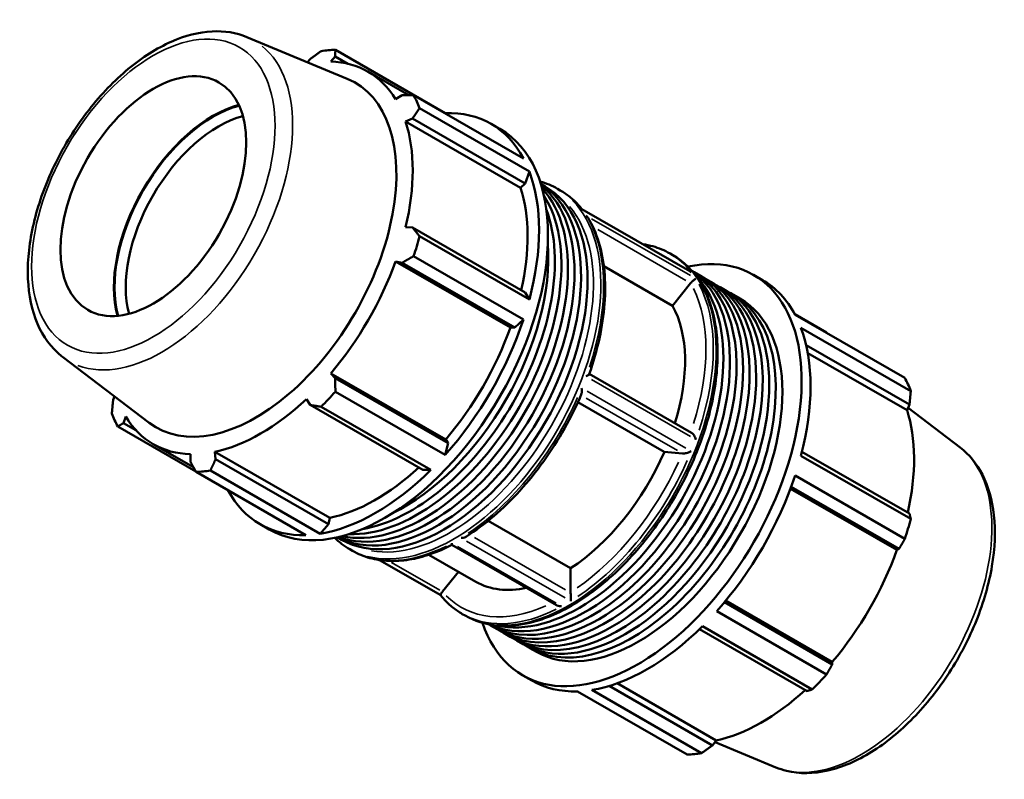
# Model space of a CAD drawing. Header units: millimetres. Extents: x -163 to 1385, y -62 to 968.
# Tile 8 of 8: x 1104 to 1385, y 751 to 968. Entities that reach past the tile are written whole.
import ezdxf

# ---------------------------------------------------------------- set-up
doc = ezdxf.new("R2010")
doc.units = ezdxf.units.MM
doc.layers.add('Visible (ISO)', color=7, linetype='Continuous', lineweight=50)
doc.layers.add('Visible Narrow (ISO)', color=7, linetype='Continuous', lineweight=35)

msp = doc.modelspace()

# ---------------------------------------------------------------- linework, layer by layer
at = {"layer": 'Visible (ISO)'}
for p, q in [((1168.485, 962.983), (1197.139, 951.069)), ((1225.079, 941.284), (1193.734, 959.334)), ((1186.499, 956.708), (1185.817, 955.777)), ((1192.444, 955.958), (1193.714, 957.407)), ((1193.714, 957.407), (1197.285, 955.351)), ((1203.034, 953.097), (1214.73, 946.361)), ((1212.766, 946.35), (1210.901, 945.247)), ((1216.082, 946.365), (1247.427, 928.314)), ((1249.115, 924.576), (1217.77, 942.626)), ((1213.796, 938.833), (1215.755, 939.729)), ((1246.596, 919.944), (1213.796, 938.833)), ((1215.755, 939.729), (1247.931, 921.2)), ((1225.121, 941.16), (1225.079, 941.284)), ((1238.139, 938.212), (1240.693, 936.741)), ((1247.931, 921.2), (1249.115, 924.576)), ((1246.596, 919.944), (1247.931, 921.2)), ((1252.388, 921.02), (1253.622, 920.309)), ((1257.144, 919.652), (1257.942, 919.192)), ((1294.924, 896.096), (1264.092, 913.851)), ((1215.755, 908.576), (1213.796, 908.653)), ((1247.931, 890.047), (1215.755, 908.576)), ((1217.77, 906.085), (1249.115, 888.035)), ((1247.427, 882.352), (1216.082, 900.403)), ((1289.257, 901.159), (1290.055, 900.7)), ((1243.701, 880.016), (1210.901, 898.905)), ((1210.901, 898.905), (1212.766, 898.513)), ((1212.766, 898.513), (1244.943, 879.984)), ((1289.965, 886.237), (1270.371, 897.52)), ((1296.128, 895.832), (1297.996, 894.756)), ((1313.093, 895.049), (1315.647, 893.578)), ((1295.119, 892.645), (1289.965, 886.237)), ((1299.865, 893.68), (1301.733, 892.604)), ((1303.601, 891.528), (1305.47, 890.452)), ((1249.115, 888.035), (1247.931, 890.047)), ((1307.338, 889.376), (1309.206, 888.3)), ((1333.933, 878.599), (1324.859, 883.824)), ((1324.936, 883.68), (1356.281, 865.63)), ((1243.701, 880.016), (1244.943, 879.984)), ((1244.943, 879.984), (1247.427, 882.352)), ((1357.969, 861.891), (1326.623, 879.942)), ((1328.111, 875.028), (1357.616, 858.037)), ((1115.881, 871.634), (1140.567, 852.831)), ((1328.583, 872.731), (1356.904, 856.422)), ((1225.244, 848.048), (1192.444, 866.936)), ((1193.714, 865.513), (1192.444, 866.936)), ((1295.426, 849.96), (1266.21, 866.784)), ((1225.89, 846.984), (1193.714, 865.513)), ((1130.723, 860.329), (1130.298, 859.365)), ((1193.734, 861.695), (1225.079, 843.644)), ((1185.454, 859.563), (1186.499, 857.903)), ((1186.499, 857.903), (1218.675, 839.374)), ((1221.005, 839.347), (1189.66, 857.398)), ((1287.632, 844.514), (1262.96, 858.722)), ((1357.616, 858.037), (1356.904, 856.422)), ((1133.286, 852.744), (1133.905, 854.565)), ((1372.033, 845.767), (1357.191, 857.072)), ((1131.633, 851.772), (1153.896, 838.951)), ((1136.767, 850.739), (1133.286, 852.744)), ((1141.772, 846.715), (1153.23, 840.117)), ((1225.079, 843.644), (1225.89, 846.984)), ((1225.89, 846.984), (1225.244, 848.048)), ((1152.362, 843.854), (1152.339, 841.687)), ((1192.151, 825.644), (1159.352, 844.532)), ((1159.554, 842.386), (1159.352, 844.532)), ((1292.786, 844.042), (1287.632, 844.514)), ((1326.623, 843.4), (1357.969, 825.35)), ((1357.616, 826.884), (1326.921, 844.56)), ((1191.73, 823.857), (1159.554, 842.386)), ((1185.326, 820.752), (1153.981, 838.803)), ((1158.055, 839.198), (1189.4, 821.147)), ((1218.675, 839.374), (1221.005, 839.347)), ((1356.281, 819.668), (1324.936, 837.718)), ((1323.626, 833.99), (1354.009, 816.494)), ((1323.834, 834.553), (1354.628, 816.821)), ((1172.267, 823.823), (1174.821, 822.352)), ((1189.4, 821.147), (1191.73, 823.857)), ((1191.73, 823.857), (1192.151, 825.644)), ((1237.345, 824.817), (1260.887, 811.26)), ((1194.289, 820.129), (1195.523, 819.418)), ((1256.875, 800.752), (1226.996, 817.958)), ((1197.859, 816.702), (1198.657, 816.242)), ((1220.41, 815.14), (1233.852, 807.399)), ((1354.628, 816.821), (1354.009, 816.494)), ((1223.811, 803.557), (1206.374, 813.598)), ((1228.868, 810.269), (1224.322, 804.616)), ((1260.887, 811.26), (1260.887, 804.38)), ((1335.575, 783.821), (1304.783, 801.552)), ((1305.172, 802.02), (1335.552, 784.525)), ((1229.972, 798.209), (1230.77, 797.75)), ((1302.588, 799.01), (1333.933, 780.96)), ((1238.028, 794.941), (1239.897, 793.865)), ((1241.765, 792.789), (1243.634, 791.713)), ((1297.668, 793.885), (1328.36, 776.21)), ((1329.859, 776.662), (1298.514, 794.713)), ((1245.502, 790.637), (1247.37, 789.561)), ((1249.239, 788.485), (1251.107, 787.409)), ((1335.552, 784.525), (1335.575, 783.821)), ((1247.221, 780.66), (1249.775, 779.189)), ((1294.18, 758.067), (1262.835, 776.118)), ((1266.909, 776.513), (1298.254, 758.462)), ((1301.415, 760.694), (1271.926, 777.676)), ((1274.163, 778.416), (1302.46, 762.121)), ((1302.46, 762.121), (1301.415, 760.694)), ((1319.429, 754.419), (1302.096, 761.625))]:
    msp.add_line(p, q, dxfattribs=at)
for centre, major_axis, start_param, end_param in [((1173.857, 899.068), (32.936, 57.195), 0.3435016, 0.4380292), ((1172.403, 899.906), (30.631, 53.191), 5.975819, 6.5866842), ((1170.973, 900.729), (28.365, 49.256), 3.0670602, 6.3577178), ((1173.857, 899.068), (32.936, 57.195), 5.8412887, 5.9358163), ((1158.809, 907.734), (19.977, 34.69), 0.5197853, 2.6218074), ((1158.809, 907.734), (-19.837, -34.447), 3.6558691, 5.7689089), ((1205.203, 881.018), (32.936, 57.195), 5.9358163, 6.6266869), ((1160.4, 906.818), (18.714, 32.497), 0.5185125, 2.6230802), ((1172.403, 899.906), (30.631, 53.191), 5.1904208, 5.8012861), ((1207.757, 879.547), (32.936, 57.195), 3.1415927, 6.2831853), ((1205.203, 881.018), (-32.936, -57.195), 2.0088255, 2.6996961), ((1222.704, 870.939), (29.05, 50.446), 3.1638049, 6.2609731), ((1220.836, 872.015), (29.05, 50.446), 3.2357598, 6.1890182), ((1224.573, 869.864), (29.05, 50.446), 3.1415927, 6.2831853), ((1218.967, 873.091), (29.05, 50.446), 3.3216712, 6.1031068), ((1205.203, 881.018), (30.631, 53.191), 5.2072079, 5.8012861), ((1217.099, 874.167), (29.05, 50.446), 3.43102, 5.9937579), ((1215.231, 875.243), (-29.05, -50.446), 0.4431987, 2.6983939), ((1173.857, 899.068), (-32.936, -57.195), 1.9142979, 2.0088255), ((1213.362, 876.319), (-29.05, -50.446), 0.7030161, 2.4385765), ((1280.157, 837.855), (32.936, 57.195), 2.6671017, 6.7576762), ((1172.403, 899.906), (30.631, 53.191), 4.4050227, 5.0158879), ((1267.078, 845.386), (29.05, 50.446), 3.1219963, 6.3027817), ((1265.21, 846.462), (29.05, 50.446), 3.1912372, 6.2335407), ((1263.341, 847.538), (29.05, 50.446), 3.3147299, 6.110048), ((1268.946, 844.31), (29.05, 50.446), 3.1415927, 6.2831853), ((1270.815, 843.234), (29.05, 50.446), 3.109553, 6.315225), ((1272.683, 842.158), (29.05, 50.446), 3.1415927, 6.2831853), ((1274.552, 841.082), (29.05, 50.446), 3.109553, 6.315225), ((1282.711, 836.384), (32.936, 57.195), 5.9358163, 6.2831853), ((1276.42, 840.007), (29.05, 50.446), 3.1415927, 6.2831853), ((1278.288, 838.931), (29.05, 50.446), 3.109553, 6.315225), ((1280.157, 837.855), (29.05, 50.446), 3.1415927, 6.2831853), ((1258.554, 850.295), (24.702, 42.896), 5.0869403, 5.9527361), ((1205.203, 881.018), (-32.936, -57.195), 1.2234273, 1.9142979), ((1205.203, 881.018), (30.631, 53.191), 4.4050227, 5.0158879), ((1282.711, 836.384), (-32.936, -57.195), 2.0088255, 2.6996961), ((1314.056, 818.333), (32.936, 57.195), 5.8412887, 5.9358163), ((1173.857, 899.068), (-32.936, -57.195), 1.1288997, 1.2234273), ((1172.403, 899.906), (30.631, 53.191), 3.6196245, 4.2304897), ((1173.857, 899.068), (-32.936, -57.195), 5.8412887, 5.9358163), ((1172.403, 899.906), (-30.631, -53.191), 5.975819, 6.5866842), ((1315.511, 817.496), (-30.631, -53.191), 2.0656152, 2.6596934), ((1258.554, 850.295), (-24.702, -42.896), 0.8501806, 1.7639459), ((1173.857, 899.068), (-32.936, -57.195), 0.3435016, 0.4380292), ((1205.203, 881.018), (-32.936, -57.195), 0.4380292, 1.1288997), ((1205.203, 881.018), (30.631, 53.191), 3.6196245, 4.213542), ((1282.711, 836.384), (-32.936, -57.195), 1.2234273, 1.9142979), ((1205.203, 881.018), (-32.936, -57.195), 5.9396837, 6.6266869), ((1314.056, 818.333), (-32.936, -57.195), 1.9142979, 2.0088255), ((1315.511, 817.496), (-30.631, -53.191), 1.26343, 1.8742952), ((1258.554, 850.295), (-24.702, -42.896), 0, 0.4858804), ((1282.711, 836.384), (-32.936, -57.195), 0.4380292, 1.1288997), ((1282.711, 836.384), (-32.936, -57.195), 0, 0.3435016), ((1314.056, 818.333), (-32.936, -57.195), 1.1288997, 1.2234273), ((1315.511, 817.496), (-30.631, -53.191), 0.4780318, 1.0719493), ((1314.056, 818.333), (-32.936, -57.195), 0.3435016, 0.4380292)]:
    msp.add_ellipse(centre, major_axis=major_axis, ratio=0.5780931, start_param=start_param, end_param=end_param, dxfattribs=at)
msp.add_ellipse((1141.78, 917.541), major_axis=(18.714, 32.497), ratio=0.5780931, dxfattribs=at)
for points, knots in [([(1168.485, 962.983), (1165.433, 964.252), (1162.054, 964.776), (1154.761, 964.397), (1150.822, 963.368), (1142.736, 959.792), (1138.588, 957.15), (1130.643, 950.568), (1126.851, 946.622), (1120.004, 937.862), (1116.948, 933.054), (1111.849, 923.037), (1109.805, 917.83), (1106.934, 907.491), (1106.11, 902.361), (1105.826, 892.65), (1106.368, 888.07), (1108.882, 880.039), (1110.824, 876.552), (1114.204, 873.02), (1115.017, 872.292), (1115.881, 871.634)], [5.5742533, 5.5742533, 5.5742533, 5.5742533, 5.857764, 5.857764, 6.1680699, 6.1680699, 6.4983319, 6.4983319, 6.8299258, 6.8299258, 7.1596233, 7.1596233, 7.4888896, 7.4888896, 7.8195239, 7.8195239, 8.1515774, 8.1515774, 8.4736785, 8.4736785, 8.566781, 8.566781, 8.566781, 8.566781]), ([(1257.942, 919.192), (1258.411, 918.922), (1258.869, 918.634), (1259.763, 918.022), (1260.199, 917.698), (1261.047, 917.016), (1261.46, 916.658), (1262.26, 915.908), (1262.648, 915.516), (1263.396, 914.702), (1263.756, 914.281), (1264.103, 913.845)], [0.78346445, 0.78346445, 0.78346445, 0.78346445, 0.82845529, 0.82845529, 0.87344613, 0.87344613, 0.91843696, 0.91843696, 0.9634278, 0.9634278, 1.00810223, 1.00810223, 1.00810223, 1.00810223]), ([(1264.004, 913.855), (1264.005, 913.855), (1264.005, 913.855), (1264.042, 913.864), (1264.072, 913.863), (1264.092, 913.851)], [-0.315487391, -0.315487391, -0.315487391, -0.315487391, -0.314783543, -0.314783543, -0.267287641, -0.267287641, -0.267287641, -0.267287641]), ([(1265.846, 911.35), (1265.811, 911.406), (1265.775, 911.461), (1265.613, 911.687), (1265.47, 911.847), (1265.312, 911.99), (1265.311, 911.991), (1265.31, 911.992)], [-0.083763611, -0.083763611, -0.083763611, -0.083763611, -0.064046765, -0.064046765, 0, 0, 0.000552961, 0.000552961, 0.000552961, 0.000552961]), ([(1265.846, 911.35), (1267.127, 909.259), (1268.165, 906.909), (1269.729, 901.784), (1270.257, 899.01), (1270.798, 893.136), (1270.811, 890.036), (1270.331, 883.616), (1269.837, 880.296), (1268.364, 873.549), (1267.385, 870.122), (1266.182, 866.702)], [1.08827732, 1.08827732, 1.08827732, 1.08827732, 1.27915756, 1.27915756, 1.47003781, 1.47003781, 1.66091805, 1.66091805, 1.8517983, 1.8517983, 2.04267854, 2.04267854, 2.04267854, 2.04267854]), ([(1281.539, 903.804), (1282.499, 903.662), (1283.438, 903.464), (1286.083, 902.727), (1287.726, 902.041), (1289.257, 901.159)], [0.55882668, 0.55882668, 0.55882668, 0.55882668, 0.6365184, 0.6365184, 0.78346445, 0.78346445, 0.78346445, 0.78346445]), ([(1290.055, 900.7), (1293.231, 898.871), (1295.912, 896.197), (1300.073, 889.408), (1301.518, 885.254), (1303.024, 875.838), (1303.046, 870.546), (1301.646, 859.421), (1300.219, 853.59), (1296.072, 841.988), (1293.356, 836.221), (1286.91, 825.319), (1283.183, 820.185), (1275.08, 811.059), (1270.706, 807.069), (1261.726, 800.637), (1257.122, 798.199), (1248.14, 795.169), (1243.759, 794.569), (1236.472, 795.268), (1233.449, 796.207), (1230.77, 797.75)], [0.7834645, 0.7834645, 0.7834645, 0.7834645, 1.0883297, 1.0883297, 1.4030583, 1.4030583, 1.7264612, 1.7264612, 2.0506228, 2.0506228, 2.3740702, 2.3740702, 2.6972384, 2.6972384, 3.0207601, 3.0207601, 3.3449874, 3.3449874, 3.6679047, 3.6679047, 3.9250571, 3.9250571, 3.9250571, 3.9250571]), ([(1294.924, 896.096), (1295.061, 896.017), (1295.191, 895.927), (1295.315, 895.825), (1295.317, 895.823), (1295.319, 895.822)], [-0.047974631, -0.047974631, -0.047974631, -0.047974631, 0, 0, 0.000710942, 0.000710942, 0.000710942, 0.000710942]), ([(1296.625, 893.959), (1296.624, 893.959), (1296.624, 893.959), (1296.568, 893.939), (1296.497, 893.902), (1296.33, 893.795), (1296.233, 893.724), (1296.013, 893.546), (1295.89, 893.438), (1295.655, 893.218), (1295.548, 893.113), (1295.344, 892.901), (1295.25, 892.798), (1295.161, 892.695)], [-0.28000057, -0.28000057, -0.28000057, -0.28000057, -0.27945255, -0.27945255, -0.21597837, -0.21597837, -0.15249766, -0.15249766, -0.08961243, -0.08961243, -0.04182803, -0.04182803, 0, 0, 0, 0]), ([(1265.31, 866.068), (1265.311, 866.069), (1265.312, 866.069), (1265.47, 866.148), (1265.613, 866.226), (1265.86, 866.38), (1265.966, 866.456), (1266.114, 866.59), (1266.163, 866.65), (1266.182, 866.702)], [-0.28000057, -0.28000057, -0.28000057, -0.28000057, -0.27945255, -0.27945255, -0.21597837, -0.21597837, -0.15249766, -0.15249766, -0.0956952, -0.0956952, -0.0956952, -0.0956952]), ([(1264.027, 861.147), (1262.6, 857.783), (1260.966, 854.457), (1257.338, 847.997), (1255.346, 844.862), (1251.071, 838.894), (1248.788, 836.06), (1244.012, 830.79), (1241.517, 828.355), (1236.4, 823.968), (1233.778, 822.017), (1231.134, 820.342)], [2.14631458, 2.14631458, 2.14631458, 2.14631458, 2.33544192, 2.33544192, 2.52456926, 2.52456926, 2.71369661, 2.71369661, 2.90282395, 2.90282395, 3.0919513, 3.0919513, 3.0919513, 3.0919513]), ([(1264.027, 861.147), (1264.05, 861.202), (1264.069, 861.262), (1264.123, 861.494), (1264.135, 861.69), (1264.115, 862.148), (1264.073, 862.421), (1264.005, 862.697), (1264.005, 862.699), (1264.004, 862.701)], [-0.18761647, -0.18761647, -0.18761647, -0.18761647, -0.15993713, -0.15993713, -0.08809106, -0.08809106, 0, 0, 0.00071094, 0.00071094, 0.00071094, 0.00071094]), ([(1295.426, 849.96), (1295.431, 849.957), (1295.435, 849.954), (1295.548, 849.887), (1295.655, 849.797), (1295.89, 849.551), (1296.013, 849.383), (1296.233, 849.026), (1296.33, 848.833), (1296.497, 848.441), (1296.568, 848.24), (1296.624, 848.039), (1296.624, 848.037), (1296.625, 848.035)], [-0.24171934, -0.24171934, -0.24171934, -0.24171934, -0.23976808, -0.23976808, -0.19155263, -0.19155263, -0.12810013, -0.12810013, -0.06404677, -0.06404677, 0, 0, 0.00055296, 0.00055296, 0.00055296, 0.00055296]), ([(1295.319, 844.668), (1295.317, 844.667), (1295.315, 844.667), (1295.089, 844.56), (1294.837, 844.456), (1294.352, 844.288), (1294.121, 844.219), (1293.723, 844.121), (1293.554, 844.087), (1293.244, 844.042), (1293.103, 844.029), (1292.924, 844.03), (1292.873, 844.032), (1292.827, 844.038)], [-0.31548739, -0.31548739, -0.31548739, -0.31548739, -0.31478354, -0.31478354, -0.22757153, -0.22757153, -0.15644239, -0.15644239, -0.10498736, -0.10498736, -0.05726198, -0.05726198, -0.03566843, -0.03566843, -0.03566843, -0.03566843]), ([(1372.033, 845.767), (1374.662, 843.765), (1376.812, 841.105), (1380.144, 834.607), (1381.232, 830.683), (1382.198, 821.896), (1381.995, 816.981), (1380.289, 806.806), (1378.78, 801.546), (1374.64, 791.227), (1372.015, 786.17), (1365.911, 776.732), (1362.434, 772.351), (1354.933, 764.678), (1350.909, 761.391), (1342.653, 756.271), (1338.419, 754.44), (1330.211, 752.584), (1326.22, 752.513), (1321.469, 753.664), (1320.431, 754.002), (1319.429, 754.419)], [0.8579969, 0.8579969, 0.8579969, 0.8579969, 1.1415076, 1.1415076, 1.4518135, 1.4518135, 1.7820755, 1.7820755, 2.1136694, 2.1136694, 2.4433669, 2.4433669, 2.7726332, 2.7726332, 3.1032675, 3.1032675, 3.435321, 3.435321, 3.7574221, 3.7574221, 3.8505246, 3.8505246, 3.8505246, 3.8505246]), ([(1226.996, 817.958), (1224.934, 816.886), (1222.872, 815.991), (1218.789, 814.576), (1216.768, 814.055), (1212.806, 813.408), (1210.865, 813.28), (1207.108, 813.431), (1205.291, 813.71), (1201.831, 814.674), (1200.188, 815.361), (1198.657, 816.242)], [3.19033064, 3.19033064, 3.19033064, 3.19033064, 3.33727288, 3.33727288, 3.48421893, 3.48421893, 3.63116499, 3.63116499, 3.77811105, 3.77811105, 3.92505711, 3.92505711, 3.92505711, 3.92505711]), ([(1226.996, 817.958), (1226.995, 817.958), (1226.995, 817.963), (1226.992, 817.997), (1226.992, 818.052), (1226.992, 818.206), (1226.992, 818.306), (1226.994, 818.424), (1226.994, 818.425), (1226.994, 818.426)], [-0.15120128, -0.15120128, -0.15120128, -0.15120128, -0.12794084, -0.12794084, -0.06332305, -0.06332305, 0, 0, 0.00065549, 0.00065549, 0.00065549, 0.00065549]), ([(1229.605, 819.93), (1229.608, 819.93), (1229.61, 819.93), (1229.823, 819.935), (1230.034, 819.959), (1230.448, 820.043), (1230.652, 820.105), (1230.944, 820.233), (1231.042, 820.284), (1231.134, 820.342)], [-0.28006335, -0.28006335, -0.28006335, -0.28006335, -0.2794136, -0.2794136, -0.21664473, -0.21664473, -0.15259244, -0.15259244, -0.11783957, -0.11783957, -0.11783957, -0.11783957]), ([(1224.282, 804.565), (1224.241, 804.509), (1224.201, 804.455), (1224.082, 804.282), (1224.013, 804.174), (1223.9, 803.976), (1223.858, 803.889), (1223.791, 803.718), (1223.779, 803.648), (1223.791, 803.588), (1223.796, 803.576), (1223.804, 803.566)], [-0.28192842, -0.28192842, -0.28192842, -0.28192842, -0.26011722, -0.26011722, -0.2119108, -0.2119108, -0.15993713, -0.15993713, -0.08809106, -0.08809106, -0.06372247, -0.06372247, -0.06372247, -0.06372247]), ([(1260.888, 804.325), (1260.893, 804.2), (1260.897, 804.061), (1260.905, 803.761), (1260.909, 803.605), (1260.916, 803.248), (1260.918, 803.051), (1260.922, 802.674), (1260.922, 802.494), (1260.922, 802.171), (1260.921, 802.027), (1260.92, 801.9), (1260.92, 801.899), (1260.92, 801.897)], [-0.2818805, -0.2818805, -0.2818805, -0.2818805, -0.23660008, -0.23660008, -0.18967527, -0.18967527, -0.12794084, -0.12794084, -0.06332305, -0.06332305, 0, 0, 0.00065549, 0.00065549, 0.00065549, 0.00065549]), ([(1229.972, 798.209), (1229.503, 798.479), (1229.045, 798.767), (1228.151, 799.379), (1227.715, 799.703), (1226.867, 800.385), (1226.454, 800.744), (1225.654, 801.494), (1225.266, 801.886), (1224.516, 802.702), (1224.153, 803.126), (1223.804, 803.566)], [3.92505711, 3.92505711, 3.92505711, 3.92505711, 3.97004794, 3.97004794, 4.01503878, 4.01503878, 4.06002962, 4.06002962, 4.10502045, 4.10502045, 4.15001129, 4.15001129, 4.15001129, 4.15001129]), ([(1258.309, 800.394), (1258.306, 800.394), (1258.304, 800.394), (1258.091, 800.397), (1257.879, 800.419), (1257.466, 800.503), (1257.261, 800.566), (1257.005, 800.682), (1256.939, 800.715), (1256.875, 800.752)], [-0.28006335, -0.28006335, -0.28006335, -0.28006335, -0.2794136, -0.2794136, -0.21664473, -0.21664473, -0.15259244, -0.15259244, -0.12953557, -0.12953557, -0.12953557, -0.12953557])]:
    msp.add_open_spline(points, degree=3, knots=knots, dxfattribs=at)
for points, weights in [([(1186.499, 956.708), (1188.039, 957.805), (1189.66, 958.939)], [1.00237310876, 1.00159474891, 1]), ([(1193.734, 959.334), (1193.716, 958.356), (1193.714, 957.407)], [1, 1.00159474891, 1.00237310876]), ([(1212.766, 946.35), (1214.382, 946.362), (1216.082, 946.365)], [1.00237310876, 1.00159474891, 1]), ([(1217.77, 942.626), (1216.734, 941.153), (1215.755, 939.729)], [1, 1.00159474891, 1.00237310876]), ([(1215.755, 908.576), (1216.734, 907.361), (1217.77, 906.085)], [1.00237310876, 1.00159474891, 1]), ([(1216.082, 900.403), (1214.382, 899.444), (1212.766, 898.513)], [1, 1.00159474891, 1.00237310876]), ([(1334.018, 878.45), (1333.976, 878.524), (1333.933, 878.599)], [1.00015864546, 1.00008035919, 1]), ([(1193.714, 865.513), (1193.716, 863.648), (1193.734, 861.695)], [1.00237310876, 1.00159474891, 1]), ([(1357.616, 858.037), (1357.797, 859.92), (1357.969, 861.891)], [1.00237310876, 1.00159474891, 1]), ([(1129.945, 855.51), (1130.117, 857.482), (1130.298, 859.365)], [1, 1.00159474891, 1.00237310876]), ([(1189.66, 857.398), (1188.039, 857.66), (1186.499, 857.903)], [1, 1.00159474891, 1.00237310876]), ([(1133.286, 852.744), (1132.468, 852.272), (1131.633, 851.772)], [1.00237310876, 1.00159474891, 1]), ([(1153.981, 838.803), (1153.135, 840.279), (1152.339, 841.687)], [1, 1.00159474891, 1.00237310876]), ([(1159.554, 842.386), (1158.812, 840.829), (1158.055, 839.198)], [1.00237310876, 1.00159474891, 1]), ([(1357.969, 825.35), (1357.797, 826.128), (1357.616, 826.884)], [1, 1.00159474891, 1.00237310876]), ([(1354.628, 816.821), (1355.446, 818.21), (1356.281, 819.668)], [1.00237310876, 1.00159474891, 1]), ([(1333.933, 780.96), (1334.779, 782.415), (1335.575, 783.821)], [1, 1.00159474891, 1.00237310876]), ([(1328.36, 776.21), (1329.102, 776.427), (1329.859, 776.662)], [1.00237310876, 1.00159474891, 1]), ([(1298.254, 758.462), (1299.875, 759.596), (1301.415, 760.694)], [1, 1.00159474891, 1.00237310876])]:
    msp.add_rational_spline(points, weights, degree=2, dxfattribs=at)
for points in [[(1252.161, 921.724), (1253.92, 921.24), (1255.59, 920.547), (1257.144, 919.652)], [(1295.161, 892.695), (1295.146, 892.678), (1295.132, 892.661), (1295.119, 892.645)], [(1292.827, 844.038), (1292.813, 844.039), (1292.799, 844.041), (1292.786, 844.042)], [(1197.859, 816.702), (1196.305, 817.597), (1194.867, 818.693), (1193.566, 819.972)], [(1224.322, 804.616), (1224.308, 804.6), (1224.295, 804.583), (1224.282, 804.565)], [(1260.887, 804.38), (1260.887, 804.362), (1260.887, 804.344), (1260.888, 804.325)]]:
    msp.add_open_spline(points, degree=3, dxfattribs=at)
at = {"layer": 'Visible Narrow (ISO)'}
for p, q in [((1265.57, 912.953), (1293.753, 896.724)), ((1295.059, 894.861), (1266.876, 911.09)), ((1268.637, 907.969), (1293.765, 893.498)), ((1266.876, 865.166), (1295.059, 848.937)), ((1293.753, 845.57), (1265.57, 861.8)), ((1265.296, 859.892), (1291.378, 844.872)), ((1231.171, 819.029), (1259.354, 802.799)), ((1259.446, 805.156), (1233.49, 820.103)), ((1256.743, 801.295), (1228.56, 817.525)), ((1223.519, 805.005), (1209.782, 812.915))]:
    msp.add_line(p, q, dxfattribs=at)
msp.add_ellipse((1141.78, 917.541), major_axis=(24.514, 42.57), ratio=0.5780931, dxfattribs=at)
for centre, major_axis, start_param, end_param in [((1144.154, 916.173), (26.375, 45.801), 3.2315931, 6.1931849), ((1227.502, 868.177), (-29.643, -51.475), 0.1570796, 2.984513), ((1228.3, 867.717), (29.643, 51.475), 6.0621773, 6.2715533), ((1226.441, 868.788), (28.894, 50.175), 3.3452003, 6.0795777), ((1228.3, 867.717), (29.643, 51.475), 5.0525983, 5.9391085), ((1258.554, 850.295), (28.894, 50.175), 6.2422912, 6.3240794), ((1259.614, 849.684), (29.643, 51.475), 6.0621773, 6.2715533), ((1260.412, 849.225), (29.643, 51.475), 3.2986723, 6.1261057), ((1258.554, 850.295), (28.894, 50.175), 5.077101, 5.9158304), ((1259.614, 849.684), (29.643, 51.475), 5.0525983, 5.9391085), ((1228.3, 867.717), (-29.643, -51.475), 0.8638081, 1.7503183), ((1258.554, 850.295), (-28.894, -50.175), 0.8871475, 1.726979), ((1259.614, 849.684), (29.643, 51.475), 4.0054008, 4.891911), ((1343.759, 801.228), (26.375, 45.801), 3.3657515, 6.0590264), ((1228.3, 867.717), (-29.643, -51.475), 0.0376186, 0.7147528), ((1258.554, 850.295), (-28.894, -50.175), 6.1224958, 6.9508182), ((1259.614, 849.684), (-29.643, -51.475), 0.0376186, 0.7147528)]:
    msp.add_ellipse(centre, major_axis=major_axis, ratio=0.5780931, start_param=start_param, end_param=end_param, dxfattribs=at)

doc.saveas('drawing.dxf')
